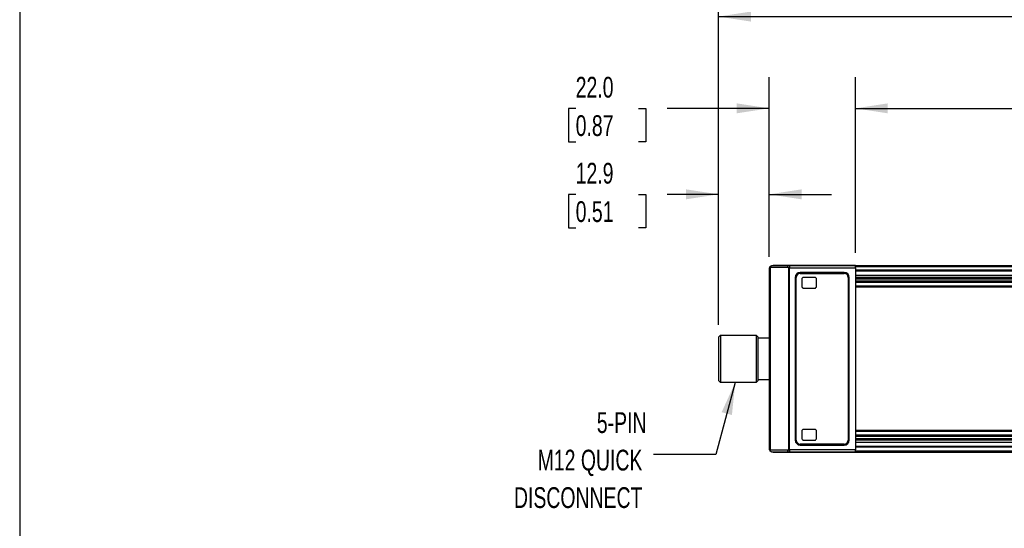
# Model space of a CAD drawing. Header units: millimetres. Extents: x 32 to 1365, y 32 to 1048.
# Tile 2 of 7: x 32 to 534, y 417 to 677. Entities that reach past the tile are written whole.
import ezdxf

# ---------------------------------------------------------------- set-up
doc = ezdxf.new("R2010")
doc.units = ezdxf.units.MM
doc.header["$LTSCALE"] = 5
doc.layers.add('DIMENSIONS', color=140, linetype='Continuous', lineweight=25)
doc.layers.add('TEXT', color=140, linetype='Continuous', lineweight=25)
doc.styles.add('SLDTEXTSTYLE0', font='TXT', dxfattribs={"width": 0.7})
doc.dimstyles.new('SLDDIMSTYLE0', dxfattribs={"dimtxt": 10.790039, "dimasz": 16.51, "dimexe": 0, "dimexo": 0.0625, "dimgap": 2.69751, "dimtad": 0, "dimtih": 1, "dimtoh": 1, "dimlfac": 0.5, "dimrnd": 1e-09, "dimzin": 12, "dimdsep": 46, "dimtxsty": 'SLDTEXTSTYLE0', "dimsah": 1, "dimcen": 0.09, "dimadec": 0, "dimazin": 3, "dimtfac": 1, "dimtmove": 0, "dimatfit": 0, "dimfxl": 0, "dimfrac": 2, "dimtolj": 1, "dimtzin": 12, "dimarcsym": 0})
doc.dimstyles.new('SLDDIMSTYLE1', dxfattribs={"dimtxt": 10.790039, "dimasz": 16.51, "dimexe": 0, "dimexo": 0.0625, "dimgap": 2.69751, "dimtad": 0, "dimtih": 1, "dimtoh": 1, "dimlfac": 0.5, "dimrnd": 1e-09, "dimzin": 4, "dimdsep": 46, "dimtxsty": 'SLDTEXTSTYLE0', "dimsah": 1, "dimcen": 0.09, "dimadec": 0, "dimazin": 1, "dimtfac": 1, "dimtofl": 0, "dimtmove": 0, "dimatfit": 3, "dimfxl": 0, "dimfrac": 2, "dimtolj": 1, "dimtzin": 12, "dimarcsym": 0})
doc.dimstyles.new('SLDDIMSTYLE2', dxfattribs={"dimtxt": 10.790039, "dimasz": 16.51, "dimexe": 0, "dimexo": 0.0625, "dimgap": 2.69751, "dimtad": 0, "dimtih": 1, "dimtoh": 1, "dimlfac": 0.5, "dimrnd": 1e-09, "dimzin": 4, "dimdsep": 46, "dimtxsty": 'SLDTEXTSTYLE0', "dimsah": 1, "dimcen": 0.09, "dimadec": 0, "dimazin": 1, "dimtfac": 1, "dimtmove": 0, "dimatfit": 0, "dimfxl": 0, "dimfrac": 2, "dimtolj": 1, "dimtzin": 12, "dimarcsym": 0})
doc.dimstyles.new('SLDDIMSTYLE3', dxfattribs={"dimtxt": 10.790039, "dimasz": 16.51, "dimexe": 0, "dimexo": 0.0625, "dimgap": 2.69751, "dimtad": 0, "dimtih": 1, "dimtoh": 1, "dimlfac": 0.5, "dimrnd": 1e-09, "dimzin": 12, "dimdsep": 46, "dimtxsty": 'SLDTEXTSTYLE0', "dimsah": 1, "dimcen": 0.09, "dimadec": 0, "dimazin": 3, "dimtfac": 1, "dimtofl": 0, "dimtmove": 0, "dimatfit": 3, "dimfxl": 0, "dimfrac": 2, "dimtolj": 1, "dimtzin": 12, "dimarcsym": 0})
doc.dimstyles.new('SLDDIMSTYLE4', dxfattribs={"dimtxt": 0.18, "dimasz": 16.51, "dimexe": 0, "dimexo": 0.0625, "dimgap": 0, "dimtad": 0, "dimtih": 1, "dimtoh": 1, "dimdec": 0, "dimrnd": 1e-09, "dimzin": 0, "dimdsep": 46, "dimtxsty": 'Standard', "dimsah": 1, "dimcen": 0.09, "dimadec": 0, "dimazin": 0, "dimtfac": 16.51, "dimtdec": 0, "dimtofl": 0, "dimtmove": 0, "dimatfit": 3, "dimfxl": 0, "dimfrac": 2, "dimtolj": 1, "dimtzin": 0, "dimarcsym": 0})

# ---------------------------------------------------------------- blocks, each defined once
blk = doc.blocks.new('_D_1')
at = {"layer": 'DIMENSIONS'}
for p, q in [((457.8, 557.83), (457.8, 647.36)), ((957.8, 557.83), (957.8, 647.36)), ((457.8, 631.49), (685.09, 631.49)), ((699.71, 631.49), (696.09, 631.49)), ((696.09, 631.49), (696.09, 614.34)), ((731.78, 631.49), (735.4, 631.49)), ((735.4, 631.49), (735.4, 614.34)), ((957.8, 631.49), (746.4, 631.49)), ((696.09, 614.34), (699.71, 614.34)), ((735.4, 614.34), (731.78, 614.34))]:
    blk.add_line(p, q, dxfattribs=at)
for points in [[(457.8, 631.49), (474.31, 628.95), (474.31, 634.03)], [(957.8, 631.49), (941.29, 634.03), (941.29, 628.95)]]:
    blk.add_solid(points, dxfattribs=at)
at = {"layer": 'DIMENSIONS', "char_height": 10.583, "attachment_point": 1, "style": 'SLDTEXTSTYLE0'}
for s, insert in [('250.0', (695.22, 647.55)), ('9.84', (699.71, 627.98))]:
    blk.add_mtext(s, dxfattribs=dict(at, insert=insert))
blk = doc.blocks.new('_D_2')
at = {"layer": 'DIMENSIONS'}
for p, q in [((413.8, 555.83), (413.8, 647.36)), ((457.8, 557.83), (457.8, 647.36)), ((315.18, 631.49), (311.56, 631.49)), ((311.56, 631.49), (311.56, 614.34)), ((347.25, 631.49), (350.87, 631.49)), ((350.87, 631.49), (350.87, 614.34)), ((413.8, 631.49), (361.87, 631.49)), ((457.8, 631.49), (489.55, 631.49)), ((311.56, 614.34), (315.18, 614.34)), ((350.87, 614.34), (347.25, 614.34))]:
    blk.add_line(p, q, dxfattribs=at)
for points in [[(413.8, 631.49), (397.29, 634.03), (397.29, 628.95)], [(457.8, 631.49), (474.31, 628.95), (474.31, 634.03)]]:
    blk.add_solid(points, dxfattribs=at)
at = {"layer": 'DIMENSIONS', "char_height": 10.583, "attachment_point": 1, "style": 'SLDTEXTSTYLE0'}
for s, insert in [('22.0', (315.18, 647.55)), ('0.87', (315.18, 627.98))]:
    blk.add_mtext(s, dxfattribs=dict(at, insert=insert))
blk = doc.blocks.new('_D_3')
at = {"layer": 'DIMENSIONS'}
for p, q in [((387.98, 521.2), (387.98, 603.53)), ((413.8, 555.83), (413.8, 603.53)), ((315.18, 587.66), (311.56, 587.66)), ((311.56, 587.66), (311.56, 570.51)), ((347.25, 587.66), (350.87, 587.66)), ((350.87, 587.66), (350.87, 570.51)), ((387.98, 587.66), (361.87, 587.66)), ((413.8, 587.66), (445.55, 587.66)), ((311.56, 570.51), (315.18, 570.51)), ((350.87, 570.51), (347.25, 570.51))]:
    blk.add_line(p, q, dxfattribs=at)
for points in [[(387.98, 587.66), (371.47, 590.2), (371.47, 585.12)], [(413.8, 587.66), (430.31, 585.12), (430.31, 590.2)]]:
    blk.add_solid(points, dxfattribs=at)
at = {"layer": 'DIMENSIONS', "char_height": 10.583, "attachment_point": 1, "style": 'SLDTEXTSTYLE0'}
for s, insert in [('12.9', (315.18, 603.72)), ('0.51', (315.18, 584.15))]:
    blk.add_mtext(s, dxfattribs=dict(at, insert=insert))
blk = doc.blocks.new('_D_4')
at = {"layer": 'DIMENSIONS'}
for p, q in [((387.98, 521.2), (387.98, 694.13)), ((978.1, 555.83), (978.1, 694.13)), ((387.98, 678.26), (680.6, 678.26)), ((695.22, 678.26), (691.6, 678.26)), ((691.6, 678.26), (691.6, 661.11)), ((736.26, 678.26), (739.89, 678.26)), ((739.89, 678.26), (739.89, 661.11)), ((978.1, 678.26), (750.89, 678.26)), ((691.6, 661.11), (695.22, 661.11)), ((739.89, 661.11), (736.26, 661.11))]:
    blk.add_line(p, q, dxfattribs=at)
for points in [[(387.98, 678.26), (404.49, 675.72), (404.49, 680.8)], [(978.1, 678.26), (961.59, 680.8), (961.59, 675.72)]]:
    blk.add_solid(points, dxfattribs=at)
at = {"layer": 'DIMENSIONS', "char_height": 10.583, "attachment_point": 1, "style": 'SLDTEXTSTYLE0'}
for s, insert in [('295.1', (695.22, 694.32)), ('11.62', (695.22, 674.75))]:
    blk.add_mtext(s, dxfattribs=dict(at, insert=insert))
blk = doc.blocks.new('SW_NOTE_0_7')
at = {"layer": 'TEXT', "color": 0, "char_height": 10.583, "attachment_point": 3, "style": 'SLDTEXTSTYLE0'}
for s, insert in [('5-PIN', (-3.52, 21.46)), ('M12 QUICK', (-5.6, 2.35)), ('DISCONNECT', (-5.59, -16.76))]:
    blk.add_mtext(s, dxfattribs=dict(at, insert=insert))

msp = doc.modelspace()

# ---------------------------------------------------------------- linework, layer by layer
for p, q in [((413.798, 549.476), (413.798, 458.216)), ((414.283, 550.476), (414.283, 457.216)), ((414.283, 550.476), (423.324, 550.476)), ((415.798, 551.476), (423.838, 551.476)), ((415.798, 551.476), (415.798, 551.476)), ((457.798, 551.476), (415.798, 551.476)), ((423.657, 550.276), (423.657, 457.415)), ((423.84, 551.475), (423.837, 551.475)), ((423.838, 551.476), (457.798, 551.476)), ((424.171, 457.415), (424.171, 550.276)), ((424.171, 550.276), (457.798, 550.276)), ((452.086, 547.826), (429.606, 547.826)), ((429.606, 547.326), (452.086, 547.326)), ((457.798, 550.276), (457.798, 551.476)), ((457.798, 551.476), (457.798, 551.476)), ((457.798, 551.476), (957.798, 551.476)), ((457.798, 550.876), (957.798, 550.876)), ((457.798, 550.276), (457.798, 457.415)), ((957.798, 548.946), (457.798, 548.946)), ((957.798, 548.546), (457.798, 548.546)), ((427.106, 545.326), (427.106, 462.366)), ((427.606, 462.366), (427.606, 545.326)), ((430.446, 544.326), (430.446, 540.806)), ((436.966, 545.326), (431.446, 545.326)), ((437.966, 540.806), (437.966, 544.326)), ((454.086, 545.326), (454.086, 462.366)), ((454.586, 462.366), (454.586, 545.326)), ((457.798, 546.546), (957.798, 546.546)), ((957.798, 545.339), (457.798, 545.339)), ((957.798, 544.992), (457.798, 544.992)), ((457.798, 544.646), (957.798, 544.646)), ((957.798, 543.446), (457.798, 543.446)), ((457.798, 543.059), (957.798, 543.059)), ((957.798, 542.671), (457.798, 542.671)), ((431.446, 539.806), (436.966, 539.806)), ((957.798, 540.846), (457.798, 540.846)), ((457.798, 540.446), (957.798, 540.446)), ((387.978, 514.846), (388.978, 515.846)), ((387.978, 514.846), (387.978, 492.846)), ((388.978, 515.846), (388.978, 491.846)), ((388.978, 515.846), (407.178, 515.846)), ((407.178, 515.846), (407.178, 491.846)), ((407.178, 515.846), (408.178, 514.846)), ((408.178, 492.846), (408.178, 514.846)), ((408.178, 514.596), (413.798, 514.596)), ((388.978, 491.846), (387.978, 492.846)), ((408.178, 492.846), (407.178, 491.846)), ((413.798, 493.096), (408.178, 493.096)), ((407.178, 491.846), (388.978, 491.846)), ((430.446, 466.886), (430.446, 463.366)), ((436.966, 467.886), (431.446, 467.886)), ((437.966, 463.366), (437.966, 466.886)), ((957.798, 467.246), (457.798, 467.246)), ((957.798, 466.846), (457.798, 466.846)), ((431.446, 462.366), (436.966, 462.366)), ((457.798, 465.021), (957.798, 465.021)), ((957.798, 464.633), (457.798, 464.633)), ((957.798, 464.246), (457.798, 464.246)), ((957.798, 463.046), (457.798, 463.046)), ((457.798, 462.7), (957.798, 462.7)), ((957.798, 462.353), (457.798, 462.353)), ((423.324, 457.216), (414.283, 457.216)), ((457.798, 457.415), (424.171, 457.415)), ((452.086, 460.366), (429.606, 460.366)), ((429.606, 459.866), (452.086, 459.866)), ((957.798, 461.146), (457.798, 461.146)), ((957.798, 459.146), (457.798, 459.146)), ((957.798, 458.746), (457.798, 458.746)), ((457.798, 456.216), (457.798, 457.415)), ((957.798, 456.816), (457.798, 456.816)), ((415.798, 456.216), (423.838, 456.216)), ((457.798, 456.216), (415.798, 456.216)), ((415.798, 456.216), (415.798, 456.216)), ((423.838, 456.216), (457.798, 456.216)), ((457.798, 456.216), (957.798, 456.216))]:
    msp.add_line(p, q)
for centre, radius, start, end in [((429.606, 545.326), 2.5, 90, 180), ((429.606, 545.326), 2, 90, 180), ((452.086, 545.326), 2.5, 0, 90), ((452.086, 545.326), 2, 360, 90), ((431.446, 544.326), 1, 90, 180), ((436.966, 544.326), 1, 0, 90), ((431.446, 540.806), 1, 180, 270), ((436.966, 540.806), 1, 270, 0), ((431.446, 466.886), 1, 90, 180), ((436.966, 466.886), 1, 0, 90), ((429.606, 462.366), 2.5, 180, 270), ((429.606, 462.366), 2, 180, 270), ((431.446, 463.366), 1, 180, 270), ((436.966, 463.366), 1, 270, 0), ((452.086, 462.366), 2.5, 270, 0), ((452.086, 462.366), 2, 270, 0)]:
    msp.add_arc(centre, radius, start, end)
for points, knots in [([(414.161, 550.625), (414.134, 550.585), (414.078, 550.502), (414.006, 550.369), (413.939, 550.222), (413.875, 550.039), (413.813, 549.789), (413.803, 549.592), (413.798, 549.476)], [0, 0, 0, 0, 0.1105027, 0.2305063, 0.3600885, 0.4993112, 0.7065266, 1, 1, 1, 1]), ([(414.161, 550.625), (414.195, 550.671), (414.264, 550.765), (414.388, 550.899), (414.532, 551.029), (414.696, 551.15), (414.882, 551.259), (415.094, 551.353), (415.308, 551.419), (415.545, 551.466), (415.703, 551.472), (415.798, 551.476)], [0, 0, 0, 0, 0.08906779, 0.18311141, 0.28261815, 0.38799937, 0.49960131, 0.61737731, 0.74960919, 0.85083433, 1, 1, 1, 1]), ([(414.21, 550.692), (414.209, 550.691), (414.207, 550.688), (414.326, 550.839), (414.54, 551.046), (414.732, 551.167), (414.8, 551.209)], [0, 0, 0, 0, 0.1988377, 0.5222741, 0.832149, 1, 1, 1, 1]), ([(415.68, 551.472), (415.691, 551.473), (415.711, 551.474), (415.736, 551.475), (415.748, 551.475)], [0, 0, 0, 0, 0.5329616, 1, 1, 1, 1]), ([(423.324, 550.476), (423.324, 550.738), (423.379, 550.998), (423.57, 551.368), (423.704, 551.476), (423.838, 551.476)], [0, 0, 0, 0, 0.5, 0.5, 1, 1, 1, 1]), ([(423.657, 550.276), (423.655, 550.29), (423.653, 550.318), (423.632, 550.356), (423.6, 550.39), (423.542, 550.431), (423.448, 550.469), (423.367, 550.474), (423.324, 550.476)], [0, 0, 0, 0, 0.08583, 0.1759767, 0.2794135, 0.4022347, 0.6822456, 1, 1, 1, 1]), ([(423.966, 551.384), (423.917, 551.396), (423.819, 551.421), (423.701, 551.411), (423.643, 551.406)], [0, 0, 0, 0, 0.4987611, 1, 1, 1, 1]), ([(423.838, 551.476), (423.852, 551.474), (423.879, 551.471), (423.917, 551.444), (423.952, 551.405), (423.983, 551.357), (424.011, 551.302), (424.035, 551.244), (424.056, 551.185), (424.09, 551.071), (424.13, 550.878), (424.165, 550.583), (424.169, 550.377), (424.171, 550.276)], [0, 0, 0, 0, 0.0814671, 0.1577432, 0.22882991, 0.29472954, 0.35544532, 0.41098173, 0.46134496, 0.50654365, 0.6781882, 0.84244531, 1, 1, 1, 1]), ([(413.798, 458.216), (413.799, 458.154), (413.802, 458.038), (413.825, 457.878), (413.853, 457.744), (413.904, 457.559), (413.992, 457.332), (414.107, 457.15), (414.161, 457.067)], [0, 0, 0, 0, 0.1576244, 0.2936686, 0.4081329, 0.5010202, 0.7696282, 1, 1, 1, 1]), ([(415.798, 456.216), (415.732, 456.218), (415.613, 456.221), (415.457, 456.244), (415.285, 456.28), (415.094, 456.339), (414.841, 456.451), (414.587, 456.613), (414.343, 456.829), (414.22, 456.99), (414.161, 457.067)], [0, 0, 0, 0, 0.1044095, 0.1877565, 0.2500366, 0.3827238, 0.5006614, 0.6830749, 0.848885, 1, 1, 1, 1]), ([(414.8, 456.483), (414.757, 456.508), (414.674, 456.559), (414.566, 456.638), (414.474, 456.715), (414.396, 456.788), (414.301, 456.886), (414.215, 456.992), (414.203, 457.008), (414.198, 457.016)], [0, 0, 0, 0, 0.10309, 0.2035835, 0.302657, 0.4015385, 0.501463, 0.7484152, 1, 1, 1, 1]), ([(423.324, 457.216), (423.353, 457.217), (423.409, 457.219), (423.488, 457.239), (423.557, 457.27), (423.611, 457.309), (423.649, 457.358), (423.654, 457.397), (423.657, 457.415)], [0, 0, 0, 0, 0.214888, 0.4126338, 0.59816, 0.7566533, 0.884538, 1, 1, 1, 1]), ([(423.838, 456.216), (423.704, 456.216), (423.57, 456.324), (423.379, 456.694), (423.324, 456.954), (423.324, 457.216)], [0, 0, 0, 0, 0.5, 0.5, 1, 1, 1, 1]), ([(424.171, 457.415), (424.171, 457.365), (424.17, 457.264), (424.161, 457.114), (424.148, 456.966), (424.129, 456.823), (424.104, 456.688), (424.07, 456.543), (424.016, 456.391), (423.936, 456.248), (423.873, 456.227), (423.838, 456.216)], [0, 0, 0, 0, 0.0781504, 0.1578977, 0.2393358, 0.3225534, 0.4076333, 0.494653, 0.626455, 0.7949133, 1, 1, 1, 1]), ([(415.36, 456.264), (415.287, 456.283), (415.149, 456.318), (415.015, 456.376), (414.952, 456.404)], [0, 0, 0, 0, 0.530649, 1, 1, 1, 1]), ([(415.798, 456.216), (415.736, 456.218), (415.627, 456.22), (415.485, 456.239), (415.401, 456.255), (415.364, 456.264), (415.36, 456.264)], [0, 0, 0, 0, 0.4188354, 0.7449608, 0.9783618, 1, 1, 1, 1]), ([(423.643, 456.286), (423.701, 456.281), (423.819, 456.27), (423.917, 456.296), (423.966, 456.308)], [0, 0, 0, 0, 0.50125873, 1, 1, 1, 1])]:
    msp.add_open_spline(points, degree=3, knots=knots)
for points in [[(414.283, 550.476), (414.24, 550.526), (414.199, 550.576), (414.161, 550.625)], [(415.62, 551.468), (415.629, 551.469), (415.637, 551.47), (415.646, 551.47)], [(415.646, 551.47), (415.657, 551.471), (415.669, 551.472), (415.68, 551.472)], [(415.748, 551.475), (415.764, 551.476), (415.781, 551.476), (415.798, 551.476)], [(424.171, 550.276), (423.991, 550.276), (423.811, 550.276), (423.657, 550.276)], [(414.161, 457.067), (414.199, 457.116), (414.24, 457.166), (414.283, 457.216)], [(423.657, 457.415), (423.811, 457.415), (423.991, 457.415), (424.171, 457.415)], [(414.842, 456.459), (414.828, 456.467), (414.814, 456.475), (414.8, 456.483)], [(414.899, 456.429), (414.88, 456.439), (414.861, 456.449), (414.842, 456.459)], [(414.929, 456.415), (414.919, 456.419), (414.909, 456.424), (414.899, 456.429)], [(414.952, 456.404), (414.944, 456.407), (414.936, 456.411), (414.929, 456.415)]]:
    msp.add_open_spline(points, degree=3)
at = {"layer": 'TEXT'}
msp.add_line((31.75, 1047.75), (31.75, 31.75), dxfattribs=at)

# ---------------------------------------------------------------- block references
msp.add_blockref('SW_NOTE_0_7', (354.801, 455.147), dxfattribs=at)

# ---------------------------------------------------------------- dimensions: what is measured, and where the dimension line sits
at = {"layer": 'DIMENSIONS'}
for base, p1, p2, dimstyle, picture, middle in [((978.098, 678.259), (387.978, 514.846), (978.098, 549.476), 'SLDDIMSTYLE3', '_D_4', (715.745, 678.259)), ((413.798, 631.488), (457.798, 551.476), (413.798, 549.476), 'SLDDIMSTYLE2', '_D_2', (331.216, 631.488)), ((457.798, 631.488), (957.798, 551.476), (457.798, 551.476), 'SLDDIMSTYLE1', '_D_1', (715.745, 631.488))]:
    dim = msp.add_linear_dim(base=base, p1=p1, p2=p2, angle=0, dimstyle=dimstyle, dxfattribs=at)
    dim.commit()
    dim.dimension.update_dxf_attribs({"geometry": picture, "text_midpoint": middle, "dimtype": 160})
dim = msp.add_linear_dim(base=(387.978, 587.659), p1=(413.798, 549.476), p2=(387.978, 514.846), dimstyle='SLDDIMSTYLE0', dxfattribs=at)
dim.commit()
dim.dimension.update_dxf_attribs({"geometry": '_D_3', "text_midpoint": (331.216, 587.659), "dimtype": 160})

# ---------------------------------------------------------------- leaders
at = {"layer": 'TEXT'}
msp.add_leader([(396.549, 491.846), (386.551, 455.147), (354.801, 455.147)], dimstyle='SLDDIMSTYLE4', dxfattribs=at)

doc.saveas('drawing.dxf')
